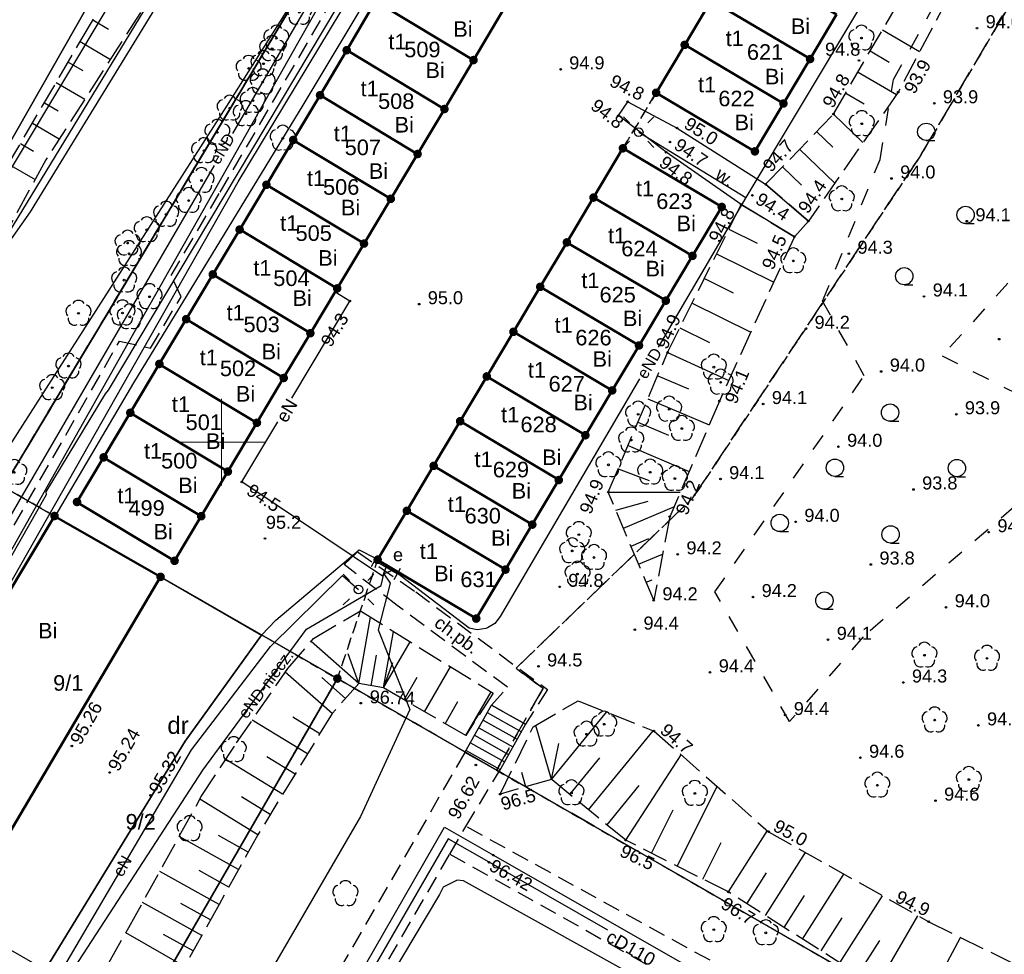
# Model space of a CAD drawing. Extents: x 7487544 to 7487849, y 5781015 to 5781265.
# Tile 3 of 13: x 7487588 to 7487645, y 5781070 to 5781124. Entities that reach past the tile are written whole.
import ezdxf

# ---------------------------------------------------------------- set-up
doc = ezdxf.new("R2010")
doc.units = 0
doc.header["$MEASUREMENT"] = 0
for name, pattern in [('4001', [0]), ('4002', [2, 1, -1]), ('4004', [4, 3, -1]), ('4010', [5, 3, -2]), ('4216', [0]), ('4512', [0]), ('4513', [3, 2, -1]), ('4731', [0]), ('4751', [0]), ('4761', [0]), ('4764', [3, 2, -1])]:
    doc.linetypes.add(name, pattern=pattern)
doc.layers.get('0').update_dxf_attribs({"linetype": 'CONTINUOUS'})
for name, color, linetype in [('1', 7, 'CONTINUOUS'), ('1246', 7, 'CONTINUOUS'), ('1361', 7, 'CONTINUOUS'), ('1363', 250, 'CONTINUOUS'), ('1422', 104, 'CONTINUOUS'), ('1423', 104, 'CONTINUOUS'), ('1434', 7, 'CONTINUOUS'), ('1709', 7, 'CONTINUOUS'), ('1736', 135, 'CONTINUOUS'), ('1766', 1, 'CONTINUOUS'), ('1811', 7, 'CONTINUOUS'), ('1812', 7, 'CONTINUOUS'), ('4512', 7, 'CONTINUOUS'), ('4513', 7, 'CONTINUOUS'), ('4731', 135, 'CONTINUOUS'), ('4751', 40, 'CONTINUOUS'), ('4761', 1, 'CONTINUOUS'), ('4764', 1, 'CONTINUOUS'), ('5214', 130, 'CONTINUOUS'), ('5216', 7, 'CONTINUOUS'), ('5220', 82, 'CONTINUOUS'), ('5230', 104, 'CONTINUOUS'), ('5310', 7, 'CONTINUOUS'), ('5334', 7, 'CONTINUOUS'), ('5434', 104, 'CONTINUOUS'), ('5511', 8, 'CONTINUOUS'), ('5515', 7, 'CONTINUOUS'), ('5852', 8, 'CONTINUOUS'), ('6216', 7, 'CONTINUOUS'), ('6230', 7, 'CONTINUOUS'), ('6302', 7, 'CONTINUOUS'), ('6731', 7, 'CONTINUOUS'), ('6761', 7, 'CONTINUOUS'), ('6801', 7, 'CONTINUOUS'), ('6802', 7, 'CONTINUOUS')]:
    doc.layers.add(name, color=color, linetype=linetype)
doc.styles.get("Standard").update_dxf_attribs({"font": 'arial.ttf'})

# ---------------------------------------------------------------- blocks, each defined once
blk = doc.blocks.new('1363')
at = {"layer": '1363', "color": 250, "linetype": 'Continuous'}
for p, q in [((-1.06, 1.06), (-1.77, 1.77)), ((1.06, 1.06), (1.77, 1.77)), ((-1.06, -1.06), (-1.77, -1.77)), ((1.06, -1.06), (1.77, -1.77))]:
    blk.add_line(p, q, dxfattribs=at)
blk.add_circle((0, 0), 0.5, dxfattribs=at)
blk = doc.blocks.new('1361')
at = {"layer": '1361', "color": 7, "linetype": 'Continuous'}
blk.add_circle((0, 0), 0.5, dxfattribs=at)
blk = doc.blocks.new('1709')
at = {"layer": '1709', "color": 7, "linetype": 'Continuous'}
for p, q in [((-1.5, 0.75), (-1.5, -0.75)), ((-1.5, 0), (1.5, 0)), ((1.5, 0.75), (1.5, -0.75))]:
    blk.add_line(p, q, dxfattribs=at)
blk = doc.blocks.new('1736')
at = {"layer": '1736', "color": 212, "linetype": 'Continuous', "true_color": 0xd200d2}
blk.add_circle((0, 0), 0.09, dxfattribs=at)
blk = doc.blocks.new('1766')
at = {"layer": '1766', "color": 1, "linetype": 'Continuous'}
blk.add_circle((0, 0), 0.09, dxfattribs=at)
blk = doc.blocks.new('1811')
at = {"layer": '1811', "color": 7, "linetype": 'Continuous'}
blk.add_circle((0, 0), 0.09, dxfattribs=at)
blk = doc.blocks.new('1812')
at = {"layer": '1812', "color": 7, "linetype": 'Continuous'}
blk.add_circle((0, 0), 0.09, dxfattribs=at)
blk = doc.blocks.new('1423')
at = {"layer": '1423', "color": 104, "linetype": 'Continuous'}
for centre, start, end in [((0, 0.75), 30.19, 149.77), ((-0.71, 0.23), 102.5, 221.75), ((0.71, 0.23), 318.3, 77.49), ((-0.44, -0.61), 174.33, 293.45), ((0.44, -0.61), 246.24, 5.74)]:
    blk.add_arc(centre, 0.75, start, end, dxfattribs=at)
blk = doc.blocks.new('1422')
at = {"layer": '1422', "color": 96, "linetype": 'Continuous', "true_color": 0x008000}
blk.add_circle((0, 0), 0.1, dxfattribs=at)
for centre, start, end in [((0, 0.75), 30.19, 149.77), ((-0.71, 0.23), 102.5, 221.75), ((0.71, 0.23), 318.3, 77.49), ((-0.44, -0.61), 174.33, 293.45), ((0.44, -0.61), 246.24, 5.74)]:
    blk.add_arc(centre, 0.75, start, end, dxfattribs=at)
blk = doc.blocks.new('1246')
at = {"linetype": 'Continuous', "true_color": 0xfeffff}
h = blk.add_hatch(color=7, dxfattribs=at)
h.dxf.hatch_style = 1
h.paths.add_polyline_path([(-0.25, 0, 1), (0.25, 0, 1)])
at = {"linetype": 'Continuous', "lineweight": 0}
h = blk.add_hatch(color=0, dxfattribs=at)
edge = h.paths.add_edge_path()
edge.add_arc((0, 0), 0.045, 0, 360)
blk = doc.blocks.new('1434')
at = {"layer": '1434', "color": 0, "linetype": 'Continuous'}
blk.add_line((0, -1), (1, -1), dxfattribs=at)
blk.add_circle((0, 0), 1, dxfattribs=at)

msp = doc.modelspace()

# ---------------------------------------------------------------- linework, layer by layer
at = {"linetype": 'Continuous', "lineweight": 18, "ltscale": 0.5}
for points in [[(7487600, 5781097.5), (7487600, 5781100), (7487600, 5781102.5)], [(7487597.5, 5781100), (7487600, 5781100), (7487602.5, 5781100)]]:
    msp.add_lwpolyline(points, dxfattribs=at)
at = {"layer": '4512', "color": 7, "linetype": '4512', "lineweight": 25}
msp.add_lwpolyline([(7487589.643, 5781069.199), (7487597.909, 5781082.709), (7487602.318, 5781088.84), (7487603.138, 5781089.7), (7487607.967, 5781093.77), (7487608.837, 5781093.321)], dxfattribs=at)
at = {"layer": '4513', "color": 7, "linetype": '4513', "ltscale": 0.5}
for p, q in [((7487607.085, 5781092.924), (7487607.862, 5781093.649)), ((7487607.862, 5781093.649), (7487611.23, 5781091.34)), ((7487610.157, 5781090.56), (7487607.085, 5781092.924)), ((7487611.23, 5781091.34), (7487618.842, 5781085.698)), ((7487616.528, 5781085.827), (7487610.157, 5781090.56)), ((7487615.613, 5781084.797), (7487616.528, 5781085.827)), ((7487618.842, 5781085.698), (7487617.583, 5781083.691)), ((7487617.583, 5781083.691), (7487615.613, 5781084.797)), ((7487614.078, 5781082.062), (7487600.807, 5781059.103)), ((7487614.136, 5781077.782), (7487616.048, 5781080.956)), ((7487613.207, 5781076.184), (7487614.136, 5781077.782)), ((7487653.23, 5781056.33), (7487614.136, 5781077.782)), ((7487603.639, 5781059.724), (7487613.207, 5781076.184)), ((7487613.207, 5781076.184), (7487627.597, 5781068.113))]:
    msp.add_line(p, q, dxfattribs=at)
at = {"layer": '4731', "color": 212, "linetype": '4731', "true_color": 0xd200d2}
for points in [[(7487602.536, 5781059.672), (7487612.889, 5781077.742)], [(7487612.889, 5781077.742), (7487615.722, 5781076.123), (7487626.613, 5781069.899)], [(7487613.099, 5781077.062), (7487600.876, 5781055.879)], [(7487622.345, 5781071.783), (7487615.471, 5781075.708), (7487613.099, 5781077.062)]]:
    msp.add_lwpolyline(points, dxfattribs=at)
at = {"layer": '4751', "color": 30, "linetype": '4751', "true_color": 0xff9100}
for points in [[(7487562.711, 5781072.775), (7487579.318, 5781099.625), (7487588.965, 5781113.316), (7487610.277, 5781148.081), (7487631.831, 5781186.04), (7487651.053, 5781216.604), (7487668.994, 5781246.81), (7487672.033, 5781251.772)], [(7487583.267, 5781083.903), (7487600.972, 5781115.056), (7487614.96, 5781138.247), (7487621.2, 5781148.481), (7487626.874, 5781157.683), (7487634.151, 5781169.722), (7487641.306, 5781181.443), (7487662.373, 5781216.628), (7487673.625, 5781235.315), (7487678.867, 5781244.046), (7487683.31, 5781251.585)], [(7487590.392, 5781095.702), (7487594.927, 5781103.439), (7487604.733, 5781119.482), (7487627.917, 5781158.174), (7487644.366, 5781185.497), (7487664.341, 5781218.674), (7487664.776, 5781219.407)]]:
    msp.add_lwpolyline(points, dxfattribs=at)
at = {"layer": '4761', "color": 1, "linetype": '4761'}
for points in [[(7487585.339, 5781111.651), (7487601.955, 5781139.376), (7487624.317, 5781178.347), (7487624.811, 5781178.377), (7487625.229, 5781178.642), (7487625.39, 5781178.87), (7487625.5, 5781179.352), (7487625.364, 5781179.828), (7487625.285, 5781179.943), (7487637.495, 5781199.739), (7487648.846, 5781218.426), (7487662.086, 5781240.401), (7487668.905, 5781251.823)], [(7487669.383, 5781241.205), (7487662.372, 5781228.299), (7487658.477, 5781220.849), (7487645.397, 5781195.287), (7487634.052, 5781173.219), (7487625.55, 5781159.259), (7487616.625, 5781144.537), (7487611.387, 5781136.003), (7487606.912, 5781128.629), (7487600.642, 5781117.84)], [(7487683.471, 5781201.846), (7487682.932, 5781200.893), (7487679.145, 5781195.713), (7487661.635, 5781166.651), (7487647.579, 5781142.994), (7487646.364, 5781140.951), (7487630.318, 5781114.151), (7487625.244, 5781105.494)], [(7487585.3, 5781089.239), (7487585.783, 5781089.782), (7487589.879, 5781096.982), (7487589.861, 5781097.121), (7487593.295, 5781102.798), (7487593.471, 5781103.001), (7487607.607, 5781126.711), (7487611.218, 5781132.797), (7487618.744, 5781145.283), (7487624.545, 5781154.827)], [(7487585.3, 5781089.239), (7487595.62, 5781107.539), (7487607.732, 5781128.941), (7487612.344, 5781136.514), (7487618.06, 5781145.941), (7487619.773, 5781148.73)], [(7487624.123, 5781117.918), (7487630.318, 5781114.151)], [(7487599.572, 5781115.999), (7487588.487, 5781096.923), (7487585.299, 5781091.44), (7487583.1, 5781087.938), (7487578.608, 5781080.148), (7487575.656, 5781075.108)], [(7487604.074, 5781102.551), (7487607.42, 5781108.16), (7487606.566, 5781108.676)], [(7487624.167, 5781103.657), (7487616.109, 5781089.91), (7487615.799, 5781089.521), (7487615.377, 5781089.259), (7487615.278, 5781089.222), (7487614.786, 5781089.15), (7487614.319, 5781089.238), (7487609.922, 5781092.595), (7487609.39, 5781092.38)], [(7487609.51, 5781092.76), (7487609.31, 5781092.26), (7487601.18, 5781097.7), (7487603.256, 5781101.18)], [(7487584.327, 5781058.805), (7487590.171, 5781068.424), (7487598.267, 5781082.212), (7487602.829, 5781088.193), (7487606.992, 5781092.287), (7487607.931, 5781091.476)], [(7487590.227, 5781067.69), (7487591.774, 5781070.032), (7487598.929, 5781081.026), (7487604.911, 5781089.178), (7487609.238, 5781091.718), (7487609.39, 5781092.38)], [(7487609.39, 5781092.38), (7487609.75, 5781091.841), (7487609.055, 5781089.15), (7487610.895, 5781084.547), (7487608.033, 5781078.364), (7487602.726, 5781069.205)], [(7487637.505, 5781061.579), (7487613.994, 5781074.63), (7487613.625, 5781074.668), (7487612.812, 5781074.274), (7487612.609, 5781073.855), (7487603.162, 5781058.014), (7487602.831, 5781057.556), (7487598.857, 5781049.704), (7487600.51, 5781048.82)]]:
    msp.add_lwpolyline(points, dxfattribs=at)
at = {"layer": '4764', "color": 1, "linetype": '4764', "ltscale": 0.5}
msp.add_lwpolyline([(7487571.611, 5781066.099), (7487572.734, 5781068.046), (7487572.774, 5781068.626), (7487574.124, 5781070.846), (7487583.54, 5781087.386), (7487594.106, 5781105.837), (7487595.896, 5781105.438), (7487597.665, 5781108.398), (7487597.095, 5781109.628), (7487599.924, 5781114.458), (7487611.22, 5781133.77), (7487611.73, 5781134.14), (7487612.679, 5781135.751), (7487612.579, 5781136.341), (7487613.639, 5781138.061), (7487615.259, 5781138.021), (7487627.824, 5781158.676), (7487627.204, 5781159.446), (7487628.094, 5781161.006), (7487627.974, 5781161.676), (7487640.49, 5781182.051)], dxfattribs=at)
at = {"layer": '5214', "color": 7, "linetype": '4010', "lineweight": 35, "ltscale": 0.5}
for points in [[(7487679.81, 5781251.643), (7487667.23, 5781230.64), (7487587.4, 5781097.42), (7487569.383, 5781067.434)], [(7487569.383, 5781067.434), (7487587.4, 5781097.42), (7487667.23, 5781230.64), (7487679.81, 5781251.643)]]:
    msp.add_lwpolyline(points, dxfattribs=at)
at = {"layer": '5216', "color": 7, "linetype": '4216'}
for points in [[(7487664.351, 5781251.899), (7487562.516, 5781072.984)], [(7487562.516, 5781072.984), (7487664.351, 5781251.899)], [(7487764.501, 5781247.902), (7487714.69, 5781161.49), (7487712.48, 5781162.76), (7487652.99, 5781059.7), (7487651.02, 5781060.84), (7487606.7, 5781086.33), (7487596.48, 5781092.21), (7487590.35, 5781095.73), (7487587.4, 5781097.42), (7487667.23, 5781230.64), (7487679.81, 5781251.643)], [(7487679.81, 5781251.643), (7487667.23, 5781230.64), (7487587.4, 5781097.42)], [(7487614.57, 5781122.09), (7487608.91, 5781125.49), (7487610.79, 5781128.63), (7487616.45, 5781125.24), (7487614.57, 5781122.09)], [(7487635.56, 5781124.73), (7487634.03, 5781122.15), (7487628.32, 5781125.54), (7487629.85, 5781128.12), (7487635.56, 5781124.73)], [(7487634.03, 5781122.15), (7487632.49, 5781119.58), (7487626.78, 5781122.97), (7487628.32, 5781125.54), (7487634.03, 5781122.15)], [(7487614.57, 5781122.09), (7487612.89, 5781119.26), (7487607.24, 5781122.66), (7487608.91, 5781125.49), (7487614.57, 5781122.09)], [(7487632.49, 5781119.58), (7487630.84, 5781116.81), (7487625.13, 5781120.2), (7487626.78, 5781122.97), (7487632.49, 5781119.58)], [(7487612.89, 5781119.26), (7487611.34, 5781116.66), (7487605.7, 5781120.06), (7487607.24, 5781122.66), (7487612.89, 5781119.26)], [(7487611.34, 5781116.66), (7487609.79, 5781114.07), (7487604.15, 5781117.47), (7487605.7, 5781120.06), (7487611.34, 5781116.66)], [(7487609.79, 5781114.07), (7487608.24, 5781111.48), (7487602.6, 5781114.88), (7487604.15, 5781117.47), (7487609.79, 5781114.07)], [(7487628.92, 5781113.6), (7487627.23, 5781110.77), (7487621.51, 5781114.14), (7487623.21, 5781116.99), (7487628.92, 5781113.6)], [(7487608.24, 5781111.48), (7487606.69, 5781108.89), (7487601.05, 5781112.29), (7487602.6, 5781114.88), (7487608.24, 5781111.48)], [(7487627.23, 5781110.77), (7487625.69, 5781108.18), (7487619.97, 5781111.55), (7487621.51, 5781114.14), (7487627.23, 5781110.77)], [(7487606.69, 5781108.89), (7487605.14, 5781106.3), (7487599.5, 5781109.7), (7487601.05, 5781112.29), (7487606.69, 5781108.89)], [(7487625.69, 5781108.18), (7487624.14, 5781105.59), (7487618.43, 5781108.98), (7487619.97, 5781111.55), (7487625.69, 5781108.18)], [(7487605.14, 5781106.3), (7487603.6, 5781103.71), (7487597.96, 5781107.11), (7487599.5, 5781109.7), (7487605.14, 5781106.3)], [(7487624.14, 5781105.59), (7487622.59, 5781102.99), (7487616.88, 5781106.38), (7487618.43, 5781108.98), (7487624.14, 5781105.59)], [(7487603.6, 5781103.71), (7487602.05, 5781101.12), (7487596.41, 5781104.52), (7487597.96, 5781107.11), (7487603.6, 5781103.71)], [(7487622.59, 5781102.99), (7487621.04, 5781100.4), (7487615.34, 5781103.8), (7487616.88, 5781106.38), (7487622.59, 5781102.99)], [(7487602.05, 5781101.12), (7487600.37, 5781098.3), (7487594.73, 5781101.7), (7487596.41, 5781104.52), (7487602.05, 5781101.12)], [(7487621.04, 5781100.4), (7487619.5, 5781097.81), (7487613.8, 5781101.21), (7487615.34, 5781103.8), (7487621.04, 5781100.4)], [(7487600.37, 5781098.3), (7487598.83, 5781095.72), (7487593.19, 5781099.12), (7487594.73, 5781101.7), (7487600.37, 5781098.3)], [(7487619.5, 5781097.81), (7487617.97, 5781095.23), (7487612.27, 5781098.63), (7487613.8, 5781101.21), (7487619.5, 5781097.81)], [(7487598.83, 5781095.72), (7487597.29, 5781093.14), (7487591.65, 5781096.54), (7487593.19, 5781099.12), (7487598.83, 5781095.72)], [(7487616.42, 5781092.63), (7487610.72, 5781096.03), (7487612.27, 5781098.63), (7487617.97, 5781095.23), (7487616.42, 5781092.63)], [(7487569.383, 5781067.434), (7487587.4, 5781097.42), (7487590.35, 5781095.73), (7487578.5, 5781075.95), (7487572.337, 5781065.683)], [(7487614.73, 5781089.8), (7487609.03, 5781093.2), (7487610.72, 5781096.03), (7487616.42, 5781092.63), (7487614.73, 5781089.8)], [(7487584.75, 5781072.39), (7487578.5, 5781075.95), (7487590.35, 5781095.73), (7487596.48, 5781092.21), (7487584.75, 5781072.39)], [(7487595.19, 5781066.39), (7487584.75, 5781072.39), (7487596.48, 5781092.21), (7487606.7, 5781086.33), (7487595.19, 5781066.39)], [(7487595.19, 5781066.39), (7487606.7, 5781086.33), (7487651.02, 5781060.84), (7487652.99, 5781059.7), (7487655.97, 5781057.99), (7487658.82, 5781056.35), (7487671.11, 5781049.28), (7487659.78, 5781029.27), (7487647.35, 5781036.41), (7487639.55, 5781040.9), (7487626.4, 5781048.46), (7487595.19, 5781066.39)]]:
    msp.add_lwpolyline(points, dxfattribs=at)
at = {"layer": '5220', "color": 96, "linetype": '4004', "ltscale": 0.5, "true_color": 0x008000}
msp.add_lwpolyline([(7487671.81, 5781092.3), (7487652.99, 5781059.7), (7487651.02, 5781060.84), (7487615.9, 5781081.04), (7487618.59, 5781085.75), (7487617.03, 5781086.93), (7487627.26, 5781096.78), (7487640.46, 5781116.63), (7487647.96, 5781129.34), (7487671.81, 5781092.3)], dxfattribs=at)
at = {"layer": '5230', "color": 104, "linetype": '4002', "ltscale": 0.5}
for points in [[(7487679.81, 5781251.643), (7487667.23, 5781230.64), (7487659.05, 5781216.99), (7487658.18, 5781215.55), (7487587.4, 5781097.42), (7487569.383, 5781067.434)], [(7487628.32, 5781125.54), (7487626.78, 5781122.97), (7487625.13, 5781120.2), (7487623.21, 5781116.99), (7487621.51, 5781114.14), (7487619.97, 5781111.55), (7487618.43, 5781108.98), (7487616.88, 5781106.38), (7487615.34, 5781103.8), (7487613.8, 5781101.21), (7487612.27, 5781098.63), (7487610.72, 5781096.03), (7487609.03, 5781093.2), (7487606.7, 5781086.33), (7487596.48, 5781092.21), (7487590.35, 5781095.73), (7487587.4, 5781097.42), (7487658.18, 5781215.55)], [(7487689.76, 5781123.41), (7487671.81, 5781092.3), (7487652.99, 5781059.7), (7487651.02, 5781060.84), (7487615.9, 5781081.04), (7487618.59, 5781085.75), (7487617.03, 5781086.93), (7487627.26, 5781096.78), (7487640.46, 5781116.63), (7487647.96, 5781129.34), (7487653.92, 5781139.47), (7487677.85, 5781180.13)], [(7487637.1, 5781127.31), (7487635.56, 5781124.73), (7487634.03, 5781122.15), (7487632.49, 5781119.58), (7487630.84, 5781116.81), (7487625.13, 5781120.2), (7487626.78, 5781122.97), (7487628.32, 5781125.54), (7487629.85, 5781128.12), (7487631.39, 5781130.69), (7487632.93, 5781133.27), (7487634.47, 5781135.84), (7487636, 5781138.42), (7487637.54, 5781141), (7487639.19, 5781143.77), (7487644.9, 5781140.39), (7487643.25, 5781137.62), (7487641.71, 5781135.05), (7487640.18, 5781132.47), (7487638.64, 5781129.89), (7487637.1, 5781127.31)], [(7487647.96, 5781129.34), (7487640.46, 5781116.63), (7487627.26, 5781096.78), (7487617.03, 5781086.93), (7487618.59, 5781085.75), (7487615.9, 5781081.04), (7487606.7, 5781086.33), (7487609.03, 5781093.2), (7487614.73, 5781089.8), (7487616.42, 5781092.63), (7487617.97, 5781095.23), (7487619.5, 5781097.81), (7487621.04, 5781100.4), (7487622.59, 5781102.99), (7487624.14, 5781105.59), (7487625.69, 5781108.18), (7487627.23, 5781110.77), (7487628.92, 5781113.6), (7487623.21, 5781116.99), (7487625.13, 5781120.2), (7487630.84, 5781116.81), (7487632.49, 5781119.58), (7487634.03, 5781122.15), (7487635.56, 5781124.73)], [(7487616.45, 5781125.24), (7487614.57, 5781122.09), (7487612.89, 5781119.26), (7487611.34, 5781116.66), (7487609.79, 5781114.07), (7487608.24, 5781111.48), (7487606.69, 5781108.89), (7487605.14, 5781106.3), (7487603.6, 5781103.71), (7487602.05, 5781101.12), (7487600.37, 5781098.3), (7487598.83, 5781095.72), (7487597.29, 5781093.14), (7487591.65, 5781096.54), (7487593.19, 5781099.12), (7487594.73, 5781101.7), (7487596.41, 5781104.52), (7487597.96, 5781107.11), (7487599.5, 5781109.7), (7487601.05, 5781112.29), (7487602.6, 5781114.88), (7487604.15, 5781117.47), (7487605.7, 5781120.06), (7487607.24, 5781122.66), (7487608.91, 5781125.49)], [(7487622.59, 5781102.99), (7487621.04, 5781100.4), (7487619.5, 5781097.81), (7487617.97, 5781095.23), (7487616.42, 5781092.63), (7487614.73, 5781089.8), (7487609.03, 5781093.2), (7487610.72, 5781096.03), (7487612.27, 5781098.63), (7487613.8, 5781101.21), (7487615.34, 5781103.8), (7487616.88, 5781106.38), (7487618.43, 5781108.98), (7487619.97, 5781111.55), (7487621.51, 5781114.14), (7487623.21, 5781116.99), (7487628.92, 5781113.6), (7487627.23, 5781110.77), (7487625.69, 5781108.18), (7487624.14, 5781105.59), (7487622.59, 5781102.99)], [(7487569.383, 5781067.434), (7487587.4, 5781097.42), (7487590.35, 5781095.73), (7487578.5, 5781075.95), (7487572.337, 5781065.683)], [(7487572.337, 5781065.683), (7487578.5, 5781075.95), (7487590.35, 5781095.73), (7487596.48, 5781092.21), (7487584.75, 5781072.39)], [(7487578.651, 5781062.061), (7487584.75, 5781072.39), (7487596.48, 5781092.21), (7487606.7, 5781086.33), (7487595.19, 5781066.39), (7487589.202, 5781056.009)], [(7487589.202, 5781056.009), (7487595.19, 5781066.39), (7487606.7, 5781086.33), (7487615.9, 5781081.04), (7487651.02, 5781060.84), (7487652.99, 5781059.7), (7487655.97, 5781057.99), (7487658.82, 5781056.35), (7487671.11, 5781049.28), (7487683.08, 5781042.41), (7487686.301, 5781040.558)]]:
    msp.add_lwpolyline(points, dxfattribs=at)
at = {"layer": '5310', "color": 7, "linetype": '4001', "lineweight": 50}
for points in [[(7487616.45, 5781125.241), (7487614.571, 5781122.091), (7487608.911, 5781125.49), (7487610.79, 5781128.63), (7487616.45, 5781125.241)], [(7487635.559, 5781124.734), (7487634.029, 5781122.154), (7487628.319, 5781125.543), (7487629.849, 5781128.124), (7487635.559, 5781124.734)], [(7487634.029, 5781122.154), (7487632.49, 5781119.584), (7487626.78, 5781122.973), (7487628.319, 5781125.543), (7487634.029, 5781122.154)], [(7487614.571, 5781122.091), (7487612.892, 5781119.261), (7487607.242, 5781122.659), (7487608.911, 5781125.49), (7487614.571, 5781122.091)], [(7487632.49, 5781119.584), (7487630.84, 5781116.814), (7487625.13, 5781120.203), (7487626.78, 5781122.973), (7487632.49, 5781119.584)], [(7487612.892, 5781119.261), (7487611.342, 5781116.66), (7487605.702, 5781120.059), (7487607.242, 5781122.659), (7487612.892, 5781119.261)], [(7487611.342, 5781116.66), (7487609.793, 5781114.07), (7487604.153, 5781117.469), (7487605.702, 5781120.059), (7487611.342, 5781116.66)], [(7487609.793, 5781114.07), (7487608.244, 5781111.48), (7487602.604, 5781114.879), (7487604.153, 5781117.469), (7487609.793, 5781114.07)], [(7487628.921, 5781113.603), (7487627.232, 5781110.773), (7487621.512, 5781114.142), (7487623.211, 5781116.992), (7487628.921, 5781113.603)], [(7487608.244, 5781111.48), (7487606.694, 5781108.89), (7487601.054, 5781112.288), (7487602.604, 5781114.879), (7487608.244, 5781111.48)], [(7487627.232, 5781110.773), (7487625.692, 5781108.183), (7487619.972, 5781111.552), (7487621.512, 5781114.142), (7487627.232, 5781110.773)], [(7487606.694, 5781108.89), (7487605.145, 5781106.299), (7487599.505, 5781109.698), (7487601.054, 5781112.288), (7487606.694, 5781108.89)], [(7487625.692, 5781108.183), (7487624.143, 5781105.593), (7487618.433, 5781108.982), (7487619.972, 5781111.552), (7487625.692, 5781108.183)], [(7487605.145, 5781106.299), (7487603.595, 5781103.709), (7487597.955, 5781107.108), (7487599.505, 5781109.698), (7487605.145, 5781106.299)], [(7487624.143, 5781105.593), (7487622.594, 5781102.993), (7487616.884, 5781106.381), (7487618.433, 5781108.982), (7487624.143, 5781105.593)], [(7487603.595, 5781103.709), (7487602.046, 5781101.119), (7487596.406, 5781104.518), (7487597.955, 5781107.108), (7487603.595, 5781103.709)], [(7487622.594, 5781102.993), (7487621.044, 5781100.402), (7487615.344, 5781103.801), (7487616.884, 5781106.381), (7487622.594, 5781102.993)], [(7487602.046, 5781101.119), (7487600.367, 5781098.299), (7487594.726, 5781101.698), (7487596.406, 5781104.518), (7487602.046, 5781101.119)], [(7487621.044, 5781100.402), (7487619.505, 5781097.812), (7487613.805, 5781101.211), (7487615.344, 5781103.801), (7487621.044, 5781100.402)], [(7487600.367, 5781098.299), (7487598.827, 5781095.719), (7487593.187, 5781099.118), (7487594.726, 5781101.698), (7487600.367, 5781098.299)], [(7487619.505, 5781097.812), (7487617.965, 5781095.232), (7487612.265, 5781098.631), (7487613.805, 5781101.211), (7487619.505, 5781097.812)], [(7487598.827, 5781095.719), (7487597.288, 5781093.139), (7487591.648, 5781096.537), (7487593.187, 5781099.118), (7487598.827, 5781095.719)], [(7487617.965, 5781095.232), (7487616.416, 5781092.632), (7487610.716, 5781096.031), (7487612.265, 5781098.631), (7487617.965, 5781095.232)], [(7487616.416, 5781092.632), (7487614.727, 5781089.802), (7487609.027, 5781093.201), (7487610.716, 5781096.031), (7487616.416, 5781092.632)], [(7487596.478, 5781092.208), (7487584.752, 5781072.388), (7487578.502, 5781075.946), (7487590.348, 5781095.727), (7487596.478, 5781092.208)]]:
    msp.add_lwpolyline(points, dxfattribs=at)
at = {"layer": '5334'}
for points in [[(7487615.368, 5781084.361), (7487617.338, 5781083.255)], [(7487614.879, 5781083.489), (7487616.849, 5781082.383)], [(7487615.123, 5781083.925), (7487617.093, 5781082.819)], [(7487614.634, 5781083.053), (7487616.604, 5781081.947)], [(7487614.389, 5781082.617), (7487616.359, 5781081.511)], [(7487614.144, 5781082.181), (7487616.114, 5781081.075)]]:
    msp.add_lwpolyline(points, dxfattribs=at)
at = {"layer": '5334', "color": 7, "linetype": '4001'}
msp.add_polyline3d([(7487617.583, 5781083.691, 0), (7487616.048, 5781080.956, 0), (7487614.078, 5781082.062, 0), (7487615.613, 5781084.797, 0), (7487617.583, 5781083.691, 0)], dxfattribs=at)
at = {"layer": '5434', "color": 96, "linetype": '4002', "true_color": 0x008000}
msp.add_lwpolyline([(7487665.37, 5781157.182), (7487664.409, 5781143.427), (7487659.159, 5781133.444), (7487649.915, 5781131.151), (7487646.365, 5781121.538), (7487646.809, 5781110.667), (7487641.661, 5781104.992), (7487646.015, 5781102.784), (7487648.869, 5781098.863), (7487637.095, 5781088.741), (7487632.847, 5781083.847), (7487628.532, 5781091.336), (7487637.159, 5781103.839), (7487634.755, 5781108.153), (7487638.076, 5781116.336), (7487638.847, 5781120.963), (7487645.59, 5781133.259), (7487651.661, 5781142.631), (7487656.619, 5781151.197), (7487661.802, 5781160.21)], close=True, dxfattribs=at)
at = {"layer": '5511', "color": 8, "linetype": 'Continuous'}
msp.add_lwpolyline([(7487578.649, 5781062.062), (7487584.752, 5781072.388), (7487596.478, 5781092.208), (7487602.318, 5781088.84), (7487597.909, 5781082.709), (7487589.643, 5781069.199), (7487589.453, 5781068.639), (7487589.623, 5781068.069), (7487590.093, 5781067.499), (7487593.313, 5781065.579), (7487588.004, 5781056.696)], dxfattribs=at)
at = {"layer": '5515', "color": 7, "linetype": '4001'}
msp.add_lwpolyline([(7487562.622, 5781072.87), (7487570.837, 5781085.616), (7487582.827, 5781104.13), (7487597.687, 5781128.523), (7487628.264, 5781176.212), (7487658.07, 5781226.659), (7487664.323, 5781223.527), (7487647.723, 5781195.827), (7487631.694, 5781169.216), (7487600.29, 5781119.431), (7487567.77, 5781068.586)], dxfattribs=at)
msp.add_polyline3d([(7487623.487, 5781119.685, 0), (7487626.34, 5781118.161, 0), (7487631.461, 5781114.912, 0), (7487633.931, 5781112.775, 0), (7487633.126, 5781111.879, 0), (7487630.045, 5781113.742, 0), (7487625.708, 5781116.759, 0), (7487622.948, 5781118.878, 0), (7487623.487, 5781119.685, 0)], dxfattribs=at)
at = {"layer": '5852', "color": 7, "linetype": '4001'}
for p, q in [((7487592.573, 5781124.408), (7487593.469, 5781123.879)), ((7487638.218, 5781123.835), (7487640.364, 5781122.587)), ((7487591.836, 5781123.159), (7487593.582, 5781122.132)), ((7487637.51, 5781122.617), (7487638.608, 5781121.979)), ((7487591.144, 5781121.979), (7487591.994, 5781121.481)), ((7487636.802, 5781121.4), (7487639.029, 5781120.105)), ((7487590.453, 5781120.799), (7487592.104, 5781119.831)), ((7487636.094, 5781120.183), (7487637.158, 5781119.564)), ((7487589.761, 5781119.619), (7487590.563, 5781119.149)), ((7487635.386, 5781118.965), (7487637.089, 5781117.316)), ((7487589.069, 5781118.439), (7487590.624, 5781117.528)), ((7487634.405, 5781117.952), (7487635.339, 5781117.047)), ((7487588.378, 5781117.259), (7487589.131, 5781116.818)), ((7487633.423, 5781116.939), (7487635.457, 5781114.969)), ((7487587.686, 5781116.079), (7487589.225, 5781115.177)), ((7487632.442, 5781115.925), (7487633.542, 5781114.861)), ((7487629.336, 5781112.316), (7487630.962, 5781111.508)), ((7487628.627, 5781110.891), (7487631.925, 5781109.251)), ((7487627.919, 5781109.465), (7487629.591, 5781108.634)), ((7487627.21, 5781108.04), (7487630.601, 5781106.354)), ((7487626.501, 5781106.615), (7487628.22, 5781105.76)), ((7487625.792, 5781105.189), (7487629.325, 5781103.562)), ((7487625.22, 5781103.843), (7487626.993, 5781103.09)), ((7487624.648, 5781102.498), (7487628.19, 5781100.993)), ((7487624.077, 5781101.152), (7487625.845, 5781100.4)), ((7487623.505, 5781099.806), (7487627.037, 5781098.305)), ((7487622.933, 5781098.461), (7487624.728, 5781097.784)), ((7487622.361, 5781097.115), (7487626.524, 5781097.107)), ((7487622.8, 5781096.072), (7487624.662, 5781096.59)), ((7487623.238, 5781095.029), (7487626.159, 5781096.257)), ((7487623.677, 5781093.986), (7487624.717, 5781094.423)), ((7487624.116, 5781092.943), (7487625.502, 5781093.526)), ((7487624.554, 5781091.9), (7487624.901, 5781092.046)), ((7487607.933, 5781086.048), (7487608.618, 5781089.878)), ((7487609.365, 5781085.792), (7487609.948, 5781089.054)), ((7487607.933, 5781086.048), (7487605.177, 5781088.479)), ((7487609.365, 5781085.792), (7487610.911, 5781088.457)), ((7487607.933, 5781086.048), (7487607.335, 5781087.764)), ((7487608.649, 5781085.92), (7487608.966, 5781087.693)), ((7487609.365, 5781085.792), (7487609.906, 5781087.268)), ((7487611.742, 5781084.412), (7487613.248, 5781087.008)), ((7487606.4, 5781084.31), (7487603.693, 5781086.698)), ((7487607.167, 5781085.179), (7487605.796, 5781086.388)), ((7487610.554, 5781085.102), (7487611.317, 5781086.417)), ((7487614.119, 5781083.033), (7487615.585, 5781085.56)), ((7487612.93, 5781083.723), (7487613.674, 5781085.003)), ((7487605.685, 5781083.143), (7487604.122, 5781084.1)), ((7487614.119, 5781083.033), (7487614.882, 5781084.278)), ((7487619.075, 5781080.502), (7487622.258, 5781084.393)), ((7487604.969, 5781081.975), (7487601.781, 5781083.929)), ((7487619.075, 5781080.502), (7487618.173, 5781083.626)), ((7487621.223, 5781078.746), (7487624.962, 5781083.318)), ((7487619.075, 5781080.502), (7487619.499, 5781082.571)), ((7487604.253, 5781080.807), (7487602.628, 5781081.804)), ((7487620.149, 5781079.624), (7487621.879, 5781081.74)), ((7487623.37, 5781076.989), (7487626.577, 5781081.921)), ((7487603.538, 5781079.64), (7487600.247, 5781081.657)), ((7487617.594, 5781080.075), (7487617.358, 5781080.893)), ((7487622.296, 5781077.867), (7487624.156, 5781080.141)), ((7487626.339, 5781075.49), (7487628.66, 5781080.089)), ((7487602.822, 5781078.473), (7487601.159, 5781079.492)), ((7487602.107, 5781077.305), (7487598.756, 5781079.359)), ((7487624.854, 5781076.24), (7487626.112, 5781078.732)), ((7487600.983, 5781075.286), (7487597.552, 5781077.196)), ((7487601.545, 5781076.296), (7487599.829, 5781077.251)), ((7487629.307, 5781073.992), (7487631.562, 5781077.537)), ((7487627.823, 5781074.741), (7487628.886, 5781076.848)), ((7487631.452, 5781072.627), (7487633.771, 5781076.272)), ((7487599.859, 5781073.267), (7487596.429, 5781075.177)), ((7487600.421, 5781074.276), (7487598.705, 5781075.232)), ((7487630.379, 5781073.31), (7487631.52, 5781075.103)), ((7487633.597, 5781071.263), (7487635.99, 5781075.025)), ((7487632.525, 5781071.945), (7487633.702, 5781073.797)), ((7487635.742, 5781069.899), (7487638.209, 5781073.777)), ((7487598.863, 5781071.478), (7487595.442, 5781073.383)), ((7487599.361, 5781072.372), (7487597.648, 5781073.326)), ((7487637.887, 5781068.534), (7487640.266, 5781072.621)), ((7487634.669, 5781070.581), (7487635.885, 5781072.491)), ((7487597.866, 5781069.688), (7487594.475, 5781071.635)), ((7487598.364, 5781070.583), (7487596.656, 5781071.534)), ((7487636.815, 5781069.216), (7487638.067, 5781071.185)), ((7487640.487, 5781067.155), (7487642.722, 5781071.368))]:
    msp.add_line(p, q, dxfattribs=at)
at = {"layer": '5852', "color": 7, "linetype": '4004', "ltscale": 0.5}
for points in [[(7487561.64, 5781073.921), (7487566.023, 5781081.18), (7487583.536, 5781109), (7487591.836, 5781123.159), (7487622.81, 5781175.598), (7487637.94, 5781201.385), (7487662.842, 5781243.034), (7487668.046, 5781251.838)], [(7487672.86, 5781251.758), (7487666.531, 5781240.999), (7487628.774, 5781177.008), (7487609.379, 5781146.725), (7487589.851, 5781116.324), (7487585.173, 5781107.754), (7487570.837, 5781085.616), (7487562.622, 5781072.87)], [(7487591.377, 5781055.783), (7487588.361, 5781057.52), (7487593.42, 5781065.7), (7487592.193, 5781066.415), (7487592.499, 5781068.154), (7487594.646, 5781071.937), (7487596.587, 5781075.464), (7487598.836, 5781079.503), (7487600.879, 5781082.622), (7487603.843, 5781086.916), (7487605.326, 5781088.654), (7487608.034, 5781090.24), (7487615.703, 5781085.487), (7487614.119, 5781083.033), (7487609.365, 5781085.792), (7487607.933, 5781086.048), (7487606.4, 5781084.31), (7487602.107, 5781077.305), (7487599.859, 5781073.267), (7487597.866, 5781069.688), (7487595.719, 5781066.059), (7487595.209, 5781062.582), (7487591.377, 5781055.783)]]:
    msp.add_lwpolyline(points, dxfattribs=at)
for points in [[(7487655.781, 5781147.953), (7487651.968, 5781141.322), (7487643.885, 5781129.243), (7487639.122, 5781120.238), (7487633.931, 5781112.775), (7487631.461, 5781114.912), (7487635.386, 5781118.965), (7487648.132, 5781140.88), (7487655.048, 5781152.565), (7487662.545, 5781164.241), (7487669.914, 5781179.329), (7487678.605, 5781192.889), (7487680.326, 5781195.258), (7487684.43, 5781198.92), (7487684.27, 5781196.83), (7487681.769, 5781193.872), (7487680.145, 5781190.115), (7487672.484, 5781177.047), (7487664.448, 5781162.532)], [(7487625.914, 5781095.686), (7487624.993, 5781090.857), (7487622.361, 5781097.115), (7487625.792, 5781105.189), (7487630.045, 5781113.742), (7487633.126, 5781111.879), (7487628.784, 5781102.377)], [(7487652.84, 5781066.386), (7487658.226, 5781063.541), (7487655.702, 5781059.192), (7487648.287, 5781063.016), (7487637.887, 5781068.534), (7487629.307, 5781073.992), (7487623.37, 5781076.989), (7487619.075, 5781080.502), (7487616.113, 5781079.647), (7487618.012, 5781083.533), (7487620.62, 5781085.044), (7487625.012, 5781083.298), (7487631.633, 5781077.474), (7487640.886, 5781072.272)]]:
    msp.add_lwpolyline(points, close=True, dxfattribs=at)

# ---------------------------------------------------------------- block references
at = {"layer": '1246', "color": 7}
for p in [(7487607.24, 5781122.66), (7487626.78, 5781122.97), (7487614.57, 5781122.09), (7487634.03, 5781122.15), (7487625.13, 5781120.2), (7487605.7, 5781120.06), (7487632.49, 5781119.58), (7487612.89, 5781119.26), (7487604.15, 5781117.47), (7487623.21, 5781116.99), (7487630.84, 5781116.81), (7487611.34, 5781116.66), (7487602.6, 5781114.88), (7487609.79, 5781114.07), (7487621.51, 5781114.14), (7487628.92, 5781113.6), (7487601.05, 5781112.29), (7487608.24, 5781111.48), (7487619.97, 5781111.55), (7487627.23, 5781110.77), (7487599.5, 5781109.7), (7487606.69, 5781108.89), (7487618.43, 5781108.98), (7487625.69, 5781108.18), (7487597.96, 5781107.11), (7487605.14, 5781106.3), (7487616.88, 5781106.38), (7487624.14, 5781105.59), (7487596.41, 5781104.52), (7487603.6, 5781103.71), (7487615.34, 5781103.8), (7487622.59, 5781102.99), (7487594.73, 5781101.7), (7487602.05, 5781101.12), (7487613.8, 5781101.21), (7487621.04, 5781100.4), (7487593.19, 5781099.12), (7487612.27, 5781098.63), (7487600.37, 5781098.3), (7487619.5, 5781097.81), (7487591.65, 5781096.54), (7487590.35, 5781095.73), (7487598.83, 5781095.72), (7487610.72, 5781096.03), (7487617.97, 5781095.23), (7487597.29, 5781093.14), (7487609.03, 5781093.2), (7487616.42, 5781092.63), (7487596.48, 5781092.21), (7487614.73, 5781089.8), (7487606.7, 5781086.33)]:
    msp.add_blockref('1246', p, dxfattribs=at)
at = {"layer": '1361', "color": 7, "xscale": 0.5, "yscale": 0.5}
for p in [(7487624.121, 5781117.923), (7487607.931, 5781091.476)]:
    msp.add_blockref('1361', p, dxfattribs=at)
at = {"layer": '1363', "color": 250, "xscale": 0.5, "yscale": 0.5}
for p in [(7487624.121, 5781117.923), (7487607.931, 5781091.476)]:
    msp.add_blockref('1363', p, dxfattribs=at)
at = {"layer": '1422', "color": 104, "xscale": 0.5, "yscale": 0.5}
for p in [(7487604.502, 5781124.849), (7487603.172, 5781123.359), (7487637, 5781123.36), (7487602.932, 5781122.749), (7487601.572, 5781121.608), (7487602.432, 5781121.879), (7487602.383, 5781120.819), (7487601.813, 5781119.748), (7487600.473, 5781119.308), (7487601.403, 5781118.988), (7487637.02, 5781118.41), (7487599.763, 5781117.908), (7487603.543, 5781117.569), (7487598.994, 5781116.848), (7487598.844, 5781115.128), (7487598.104, 5781113.968), (7487635.86, 5781114.06), (7487596.804, 5781113.168), (7487595.685, 5781112.277), (7487594.575, 5781111.507), (7487594.655, 5781110.897), (7487633.06, 5781110.48), (7487594.375, 5781109.367), (7487595.845, 5781108.408), (7487591.736, 5781107.447), (7487594.276, 5781107.467), (7487594.706, 5781107.247), (7487591.156, 5781104.397), (7487628.466, 5781104.335), (7487590.217, 5781103.147), (7487628.86, 5781103.46), (7487624.09, 5781101.61), (7487625.88, 5781101.9), (7487626.618, 5781100.783), (7487623.689, 5781100.119), (7487622.37, 5781098.69), (7487588.028, 5781098.247), (7487624.786, 5781098.262), (7487626.215, 5781097.895), (7487620.66, 5781094.65), (7487620.28, 5781093.71), (7487621.54, 5781093.33), (7487620.59, 5781092.37), (7487640.641, 5781087.681), (7487644.26, 5781087.5), (7487641.231, 5781083.932), (7487622.13, 5781083.69), (7487621.11, 5781083.11), (7487643.21, 5781080.49), (7487637.918, 5781080.165), (7487620.233, 5781079.72), (7487627.37, 5781079.69), (7487628.46, 5781071.81), (7487631.47, 5781071.63)]:
    msp.add_blockref('1422', p, dxfattribs=at)
at = {"layer": '1423', "color": 104, "xscale": 0.5, "yscale": 0.5}
for p in [(7487600.709, 5781082.22), (7487598.16, 5781077.65), (7487607.17, 5781073.891)]:
    msp.add_blockref('1423', p, dxfattribs=at)
at = {"layer": '1709', "color": 7, "xscale": 0.5, "yscale": 0.5, "rotation": 150.281492}
msp.add_blockref('1709', (7487609.51, 5781092.76), dxfattribs=at)
at = {"layer": '1736', "color": 212, "true_color": 0xd200d2, "xscale": 0.5, "yscale": 0.5, "rotation": 330.2446150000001}
for p in [(7487615.722, 5781076.123), (7487615.471, 5781075.708)]:
    msp.add_blockref('1736', p, dxfattribs=at)
at = {"layer": '1766', "color": 1, "xscale": 0.5, "yscale": 0.5}
for p in [(7487607.42, 5781108.16), (7487601.18, 5781097.7)]:
    msp.add_blockref('1766', p, dxfattribs=at)
at = {"layer": '1811', "color": 7, "xscale": 0.5, "yscale": 0.5}
for p in [(7487608.058, 5781084.911), (7487591.35, 5781082.438), (7487614.708, 5781081.332), (7487593.54, 5781080.899), (7487595.9, 5781079.579)]:
    msp.add_blockref('1811', p, dxfattribs=at)
at = {"layer": '1812', "color": 7, "xscale": 0.5, "yscale": 0.5}
for p in [(7487643.68, 5781123.934), (7487636.86, 5781122.064), (7487619.606, 5781121.557), (7487639.122, 5781120.238), (7487623.487, 5781119.685), (7487641.21, 5781119.594), (7487622.948, 5781118.878), (7487635.386, 5781118.965), (7487626.34, 5781118.161), (7487625.927, 5781117.352), (7487625.708, 5781116.759), (7487638.74, 5781115.244), (7487631.461, 5781114.912), (7487630.692, 5781114.269), (7487630.045, 5781113.742), (7487633.931, 5781112.775), (7487643.09, 5781112.774), (7487633.126, 5781111.879), (7487636.27, 5781110.894), (7487640.62, 5781108.424), (7487611.428, 5781107.977), (7487633.79, 5781106.554), (7487644.96, 5781105.954), (7487625.792, 5781105.189), (7487638.14, 5781104.084), (7487628.784, 5781102.377), (7487631.32, 5781102.204), (7487642.48, 5781101.614), (7487635.67, 5781099.734), (7487628.85, 5781097.864), (7487622.361, 5781097.115), (7487640.01, 5781097.264), (7487625.914, 5781095.686), (7487633.2, 5781095.394), (7487644.36, 5781094.794), (7487602.519, 5781094.429), (7487626.38, 5781093.514), (7487637.54, 5781092.924), (7487619.55, 5781091.634), (7487624.993, 5781090.857), (7487630.73, 5781091.044), (7487641.89, 5781090.454), (7487623.9, 5781089.164), (7487635.07, 5781088.574), (7487618.327, 5781087.032), (7487628.25, 5781086.694), (7487639.42, 5781086.104), (7487632.59, 5781084.224), (7487643.76, 5781083.624), (7487625.012, 5781083.298), (7487636.94, 5781081.754), (7487616.113, 5781079.647), (7487641.28, 5781079.274), (7487631.633, 5781077.474), (7487623.37, 5781076.989), (7487629.307, 5781073.992), (7487640.886, 5781072.272)]:
    msp.add_blockref('1812', p, dxfattribs=at)
at = {"layer": '5434', "color": 96, "true_color": 0x008000, "xscale": 0.5, "yscale": 0.5, "zscale": 0.5}
for p in [(7487640.749, 5781117.943), (7487643.018, 5781113.141), (7487639.472, 5781109.596), (7487638.656, 5781101.708), (7487635.466, 5781098.518), (7487642.517, 5781098.498), (7487632.276, 5781095.328), (7487638.686, 5781094.668), (7487634.856, 5781090.838)]:
    msp.add_blockref('1434', p, dxfattribs=at)

# ---------------------------------------------------------------- texts
at = {"color": 7}
for s, rotation, p in [('w.', -34.8241, (7487628.486, 5781115.313)), ('e', 359.4242, (7487609.915, 5781093.12))]:
    msp.add_text(s, height=0.75, rotation=rotation, dxfattribs=at).set_placement(p)
at = {"layer": '1', "color": 7}
msp.add_text('ch.pb.', height=0.75, rotation=-36.6086, dxfattribs=at).set_placement((7487612.237, 5781089.407))
at = {"layer": '6216', "color": 7}
for s, p in [('509', (7487610.567, 5781122.252)), ('621', (7487630.379, 5781122.105)), ('508', (7487609.055, 5781119.264)), ('622', (7487628.727, 5781119.419)), ('507', (7487607.124, 5781116.594)), ('506', (7487605.873, 5781114.305)), ('623', (7487625.138, 5781113.479)), ('505', (7487604.283, 5781111.635)), ('624', (7487623.114, 5781110.745)), ('504', (7487602.997, 5781109.028)), ('625', (7487621.858, 5781108.075)), ('503', (7487601.275, 5781106.358)), ('626', (7487620.459, 5781105.595)), ('502', (7487599.909, 5781103.815)), ('627', (7487618.913, 5781102.925)), ('501', (7487597.928, 5781100.7)), ('628', (7487617.285, 5781100.573)), ('500', (7487596.511, 5781098.475)), ('629', (7487615.686, 5781097.966)), ('499', (7487594.621, 5781095.741)), ('630', (7487614.058, 5781095.296)), ('631', (7487613.811, 5781091.62)), ('9/1', (7487590.268, 5781085.63)), ('9/2', (7487594.458, 5781077.6))]:
    msp.add_text(s, height=0.9, dxfattribs=at).set_placement(p)
at = {"layer": '6230', "color": 96, "true_color": 0x008000}
for s, height, p in [('Bi', 0.9, (7487613.403, 5781123.435)), ('Bi', 0.9, (7487632.914, 5781123.598)), ('Bi', 0.9, (7487611.795, 5781121.055)), ('Bi', 0.9, (7487631.42, 5781120.686)), ('Bi', 0.9, (7487610.009, 5781117.902)), ('Bi', 0.9, (7487629.664, 5781118.036)), ('Bi', 0.9, (7487608.521, 5781115.224)), ('Bi', 0.9, (7487606.906, 5781113.115)), ('Bi', 0.9, (7487626.31, 5781112.198)), ('Bi', 0.9, (7487605.596, 5781110.2)), ('Bi', 0.9, (7487624.517, 5781109.584)), ('Bi', 0.9, (7487604.108, 5781107.879)), ('Bi', 0.9, (7487623.21, 5781106.71)), ('Bi', 0.9, (7487602.322, 5781104.785)), ('Bi', 0.9, (7487621.454, 5781104.358)), ('Bi', 0.9, (7487600.834, 5781102.346)), ('Bi', 0.9, (7487620.347, 5781101.843)), ('Bi', 0.9, (7487599.107, 5781099.609)), ('Bi', 0.9, (7487618.535, 5781098.675)), ('Bi', 0.9, (7487597.5, 5781097.051)), ('Bi', 0.9, (7487616.78, 5781096.734)), ('Bi', 0.9, (7487596.071, 5781094.373)), ('Bi', 0.9, (7487615.585, 5781094.009)), ('Bi', 0.9, (7487612.297, 5781091.956)), ('Bi', 0.9, (7487589.397, 5781088.648)), ('dr', 1, (7487596.871, 5781083.135))]:
    msp.add_text(s, height=height, dxfattribs=at).set_placement(p)
at = {"layer": '6302', "color": 7}
for p in [(7487609.65, 5781122.711), (7487629.148, 5781122.899), (7487627.554, 5781120.229), (7487608.041, 5781119.995), (7487606.491, 5781117.4), (7487604.942, 5781114.81), (7487623.96, 5781114.218), (7487603.393, 5781112.22), (7487622.346, 5781111.498), (7487601.843, 5781109.629), (7487620.806, 5781108.908), (7487600.294, 5781107.039), (7487619.257, 5781106.323), (7487598.744, 5781104.449), (7487617.713, 5781103.727), (7487597.13, 5781101.744), (7487616.168, 5781101.142), (7487595.521, 5781099.044), (7487614.629, 5781098.557), (7487593.981, 5781096.464), (7487613.084, 5781095.967), (7487611.465, 5781093.252)]:
    msp.add_text('t1', height=0.9, rotation=359.97, dxfattribs=at).set_placement(p)
at = {"layer": '6731', "color": 212, "true_color": 0xd200d2}
for s, rotation, p in [('96.42', 330.9454, (7487615.41, 5781075.281)), ('cD110', 330.2751, (7487622.174, 5781071.181))]:
    msp.add_text(s, height=0.75, rotation=rotation, dxfattribs=at).set_placement(p)
at = {"layer": '6761', "color": 1}
for s, height, rotation, p in [('eND', 0.67, 58.6974, (7487599.842, 5781115.994)), ('94.3', 0.75, 58.3925, (7487606.324, 5781105.431)), ('eND', 0.67, 59.2709, (7487624.55, 5781103.588)), ('eN', 0.75, 59.1815, (7487603.749, 5781101.063)), ('94.5', 0.75, 327.3278, (7487601.38, 5781097.015)), ('eND-niecz.', 0.67, 53.3611, (7487601.452, 5781083.953)), ('eN', 0.67, 60.5825, (7487594.263, 5781074.808))]:
    msp.add_text(s, height=height, rotation=rotation, dxfattribs=at).set_placement(p)
at = {"layer": '6801', "color": 7}
for s, rotation, p in [('96.74', 357.88, (7487608.558, 5781084.911)), ('95.26', 60.26, (7487591.85, 5781082.438)), ('95.24', 60.26, (7487594.04, 5781080.899)), ('95.32', 60.26, (7487596.4, 5781079.579)), ('96.62', 61.39, (7487613.704, 5781078.122))]:
    msp.add_text(s, height=0.75, rotation=rotation, dxfattribs=at).set_placement(p)
at = {"layer": '6802', "color": 7}
for s, p in [('94.0', (7487644.18, 5781123.934)), ('94.8', (7487634.896, 5781122.344)), ('94.9', (7487620.106, 5781121.557)), ('93.9', (7487641.71, 5781119.594)), ('94.0', (7487639.24, 5781115.244)), ('94.1', (7487643.59, 5781112.774)), ('94.3', (7487636.77, 5781110.894)), ('94.1', (7487641.12, 5781108.424)), ('95.0', (7487611.928, 5781107.977)), ('94.2', (7487634.29, 5781106.554)), ('94.0', (7487638.64, 5781104.084)), ('94.1', (7487631.82, 5781102.204)), ('93.9', (7487642.98, 5781101.614)), ('94.0', (7487636.17, 5781099.734)), ('94.1', (7487629.35, 5781097.864)), ('93.8', (7487640.51, 5781097.264)), ('94.0', (7487633.7, 5781095.394)), ('95.2', (7487602.567, 5781094.99)), ('94.0', (7487644.86, 5781094.794)), ('94.2', (7487626.88, 5781093.514)), ('93.8', (7487638.04, 5781092.924)), ('94.8', (7487620.05, 5781091.634)), ('94.2', (7487625.493, 5781090.857)), ('94.2', (7487631.23, 5781091.044)), ('94.0', (7487642.39, 5781090.454)), ('94.4', (7487624.4, 5781089.164)), ('94.1', (7487635.57, 5781088.574)), ('94.5', (7487618.827, 5781087.032)), ('94.4', (7487628.75, 5781086.694)), ('94.3', (7487639.92, 5781086.104)), ('94.4', (7487633.09, 5781084.224)), ('94.4', (7487644.26, 5781083.624)), ('94.6', (7487637.44, 5781081.754)), ('94.6', (7487641.78, 5781079.274))]:
    msp.add_text(s, height=0.75, dxfattribs=at).set_placement(p)
for s, rotation, p in [('93.9', 60.8239, (7487640.066, 5781120.066)), ('94.8', -26.6071, (7487622.373, 5781120.63)), ('94.8', 59.8106, (7487635.343, 5781119.248)), ('94.8', -37.965, (7487621.28, 5781119.317)), ('95.0', -32.337, (7487626.673, 5781118.207)), ('94.7', -34.4754, (7487626.094, 5781117.01)), ('94.7', 48.0902, (7487631.777, 5781115.554)), ('94.8', -36.573, (7487625.232, 5781116.014)), ('94.4', 56.2217, (7487633.899, 5781113.151)), ('94.4', -32.6722, (7487630.805, 5781113.85)), ('94.8', 63.1131, (7487628.791, 5781111.474)), ('94.5', 66.4729, (7487631.893, 5781109.904)), ('94.9', 66.1673, (7487625.757, 5781105.312)), ('94.1', 67.4062, (7487629.756, 5781102.145)), ('94.9', 67.4375, (7487621.353, 5781095.774)), ('94.2', 67.9536, (7487626.923, 5781095.718)), ('94.7', -41.1656, (7487625.297, 5781083.242)), ('96.5', 16.1226, (7487616.28, 5781078.698)), ('95.0', -28.706, (7487631.826, 5781077.572)), ('96.5', -25.4378, (7487622.958, 5781076.097)), ('94.9', -26.3444, (7487638.89, 5781073.455)), ('96.7', -31.2676, (7487628.803, 5781073.103))]:
    msp.add_text(s, height=0.75, rotation=rotation, dxfattribs=at).set_placement(p)

doc.saveas('drawing.dxf')
